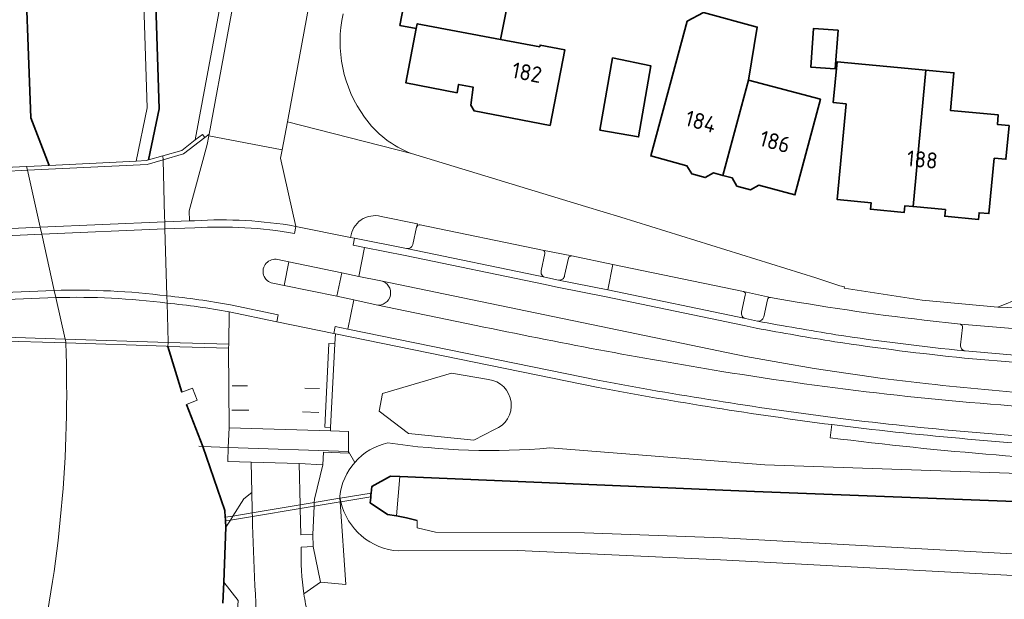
# Model space of a CAD drawing. Extents: x 150256 to 156914, y 461459 to 469481.
# Tile 168 of 256: x 155580 to 155663, y 462555 to 462604. Entities that reach past the tile are written whole.
import ezdxf
from ezdxf.enums import TextEntityAlignment as Align

# ---------------------------------------------------------------- set-up
doc = ezdxf.new("R2010")
doc.units = 0
doc.header["$LTSCALE"] = 0.75
for name, color, linetype, lineweight in [('B-RO-GK-BESCHOEIING-G', 251, 'GK-BESCHOEIING', 35), ('B-RO-GR-BEPLANTING_CULTUUR_BODEMBEDEKKER-GV', 251, 'CONTINUOUS', 18), ('B-RO-GR-BEPLANTING_CULTUUR_HEESTERS-GV', 251, 'CONTINUOUS', 18), ('B-RO-GR-BEPLANTING_CULTUUR_VASTE PLANTENVAK-GV', 251, 'CONTINUOUS', 18), ('B-RO-GR-BOS_LOOF-GV', 251, 'CONTINUOUS', 13), ('B-RO-GR-GROENVOORZIENING-GV', 251, 'CONTINUOUS', 18), ('B-RO-IE-TERREINAFSCHEIDING_KUNSTMATIG_HEKWERK-G', 251, 'IE-TERREINAFSCHEIDING-KUNSTMATIG', 18), ('B-RO-IE-TERREINAFSCHEIDING_KUNSTMATIG_MUUR-G', 251, 'IE-TERREINAFSCHEIDING-KUNSTMATIG-DICHT', 18), ('B-RO-IE-TERREINAFSCHEIDING_KUNSTMATIG_MUUR-GV', 251, 'CONTINUOUS', 18), ('B-RO-KW-KUNSTWERK_DEK-GV', 6, 'CONTINUOUS', 18), ('B-RO-KW-KUNSTWERK_DUIKER-GV', 251, 'CONTINUOUS', 18), ('B-RO-KW-KUNSTWERK_STUW-G', 251, 'CONTINUOUS', 18), ('B-RO-OG-BEBOUWING-GV', 6, 'CONTINUOUS', 35), ('B-RO-OG-BEBOUWING-T18', 1, 'CONTINUOUS', 18), ('B-RO-OG-TERREIN_CULTUURSCHEIDING-GV', 251, 'CONTINUOUS', 18), ('B-RO-OG-WATER_SLOOT-GV', 251, 'CONTINUOUS', 18), ('B-RO-VH-VERHARDING_ASFALT-GV', 251, 'CONTINUOUS', 18), ('B-RO-VH-VERHARDING_SIERBESTRATING-GV', 251, 'CONTINUOUS', 18), ('B-RO-VH-VERHARDING_STRAATBAKSTEEN-GV', 251, 'CONTINUOUS', 18), ('B-RO-VH-VERHARDING_TEGEL-GV', 251, 'CONTINUOUS', 18)]:
    doc.layers.add(name, color=color, linetype=linetype, lineweight=lineweight)
doc.styles.add('NLCS-ISO-M200-T18', font='NLCS-ISO.ttf', dxfattribs={"height": 360})
doc.linetypes.add('GK-BESCHOEIING', pattern='A,30,-5,[1,NLCS.SHX,S=1,R=0,X=0,Y=0],-5', length=40)
doc.linetypes.add('IE-TERREINAFSCHEIDING-KUNSTMATIG', pattern='A,4,[82,NLCS.SHX,S=0.75,R=90,X=0,Y=0],4,-2', length=10)
doc.linetypes.add('IE-TERREINAFSCHEIDING-KUNSTMATIG-DICHT', pattern='A,8,-1,[82,NLCS.SHX,S=0.75,R=90,X=0,Y=0],-1', length=10)

msp = doc.modelspace()

# ---------------------------------------------------------------- linework, layer by layer
at = {"layer": 'B-RO-GK-BESCHOEIING-G'}
for points in [[(155591.864, 462596.614), (155591.35, 462612.361)], [(155580.51, 462611.597), (155581.079, 462595.843)], [(155590.961, 462592.312), (155591.864, 462596.614)], [(155581.079, 462595.843), (155582.629, 462591.858)], [(155592.603, 462576.666), (155593.763, 462572.822)], [(155594.146, 462571.78), (155595.522, 462568.268)], [(155597.414, 462562.323), (155597.377, 462562.887), (155595.522, 462568.268)], [(155612.07, 462565.737), (155611.275, 462565.77), (155609.722, 462564.913), (155609.662, 462564.353)], [(155641.842, 462564.5), (155612.07, 462565.737)], [(155609.628, 462564.044), (155609.623, 462563.995), (155609.575, 462563.547), (155611.048, 462562.562), (155611.789, 462562.431)], [(155609.645, 462564.199), (155609.628, 462564.044)], [(155609.662, 462564.353), (155609.645, 462564.199)], [(155693.53, 462562.508), (155641.842, 462564.5)], [(155597.424, 462562.173), (155597.414, 462562.323)], [(155597.434, 462562.023), (155597.424, 462562.173)], [(155611.789, 462562.431), (155612.627, 462562.284), (155613.532, 462562.05)], [(155597.282, 462556.879), (155597.468, 462561.498)], [(155597.468, 462561.498), (155597.434, 462562.023)], [(155597.21, 462555.101), (155597.282, 462556.879)]]:
    msp.add_lwpolyline(points, dxfattribs=at)
at = {"layer": 'B-RO-GR-BEPLANTING_CULTUUR_BODEMBEDEKKER-GV'}
msp.add_lwpolyline([(155598.11, 462549.62), (155598.491, 462555.334), (155597.282, 462556.879), (155597.21, 462555.101)], dxfattribs=at)
at = {"layer": 'B-RO-GR-BEPLANTING_CULTUUR_HEESTERS-GV'}
for points in [[(155619.518, 462573.89), (155616.42, 462574.413), (155610.615, 462572.726), (155610.34, 462571.225), (155612.809, 462569.353), (155618.288, 462568.797), (155620.03, 462569.688)], [(155608.291, 462566.933), (155607.773, 462567.835), (155607.77, 462567.835), (155607.771, 462567.692), (155605.668, 462567.789), (155605.618, 462566.728), (155604.906, 462563.84), (155604.892, 462563.562), (155604.877, 462563.257), (155604.759, 462560.889), (155604.781, 462559.862), (155605.4, 462556.874), (155607.545, 462556.688), (155607.068, 462563.62), (155607.047, 462563.92), (155607.036, 462564.077)], [(155607.036, 462564.077), (155607.034, 462564.085)]]:
    msp.add_lwpolyline(points, dxfattribs=at)
for points in [[(155620.03, 462569.688, 0.781997), (155619.518, 462573.89)], [(155607.034, 462564.085, -0.153327), (155608.291, 462566.933)]]:
    msp.add_lwpolyline(points, format="xyb", dxfattribs=at)
at = {"layer": 'B-RO-GR-BEPLANTING_CULTUUR_VASTE PLANTENVAK-GV'}
msp.add_lwpolyline([(155599.642, 462564.41), (155599.601, 462566.943), (155597.621, 462567.007), (155597.666, 462568.193), (155597.727, 462569.838), (155597.691, 462576.512), (155592.603, 462576.666), (155593.763, 462572.822), (155594.657, 462573.148), (155595.051, 462572.141), (155594.146, 462571.78), (155595.522, 462568.268), (155597.377, 462562.887), (155597.414, 462562.323), (155597.424, 462562.173), (155597.434, 462562.023), (155597.468, 462561.498), (155597.841, 462562.09), (155598.053, 462562.429), (155598.966, 462563.88)], close=True, dxfattribs=at)
at = {"layer": 'B-RO-GR-BOS_LOOF-GV'}
for points in [[(155607.036, 462564.077), (155607.047, 462563.92), (155607.068, 462563.62), (155607.545, 462556.688), (155605.4, 462556.874)], [(155690.308, 462556.211), (155686.952, 462556.362), (155686.971, 462556.226), (155683.997, 462556.162), (155683.926, 462556.499), (155665.147, 462557.347), (155639.006, 462558.763), (155621.984, 462559.533), (155611.99, 462559.502)], [(155605.4, 462556.874), (155604.019, 462555.884)]]:
    msp.add_lwpolyline(points, dxfattribs=at)
for points in [[(155607.06, 462563.922, -0.013577), (155607.036, 462564.077)], [(155607.118, 462563.628, -0.014388), (155607.06, 462563.922)], [(155611.99, 462559.502, -0.333459), (155607.118, 462563.628)], [(155604.019, 462555.884, 0.018267), (155604.326, 462554.193)]]:
    msp.add_lwpolyline(points, format="xyb", dxfattribs=at)
at = {"layer": 'B-RO-GR-GROENVOORZIENING-GV'}
for points in [[(155610.498, 462587.576, 0.454309), (155607.934, 462585.819)], [(155612.637, 462584.881, 0.396587), (155613.168, 462585.218)], [(155624.066, 462584.741, -0.427368), (155624.248, 462584.452)], [(155626.234, 462584.067, -0.396127), (155626.517, 462584.261)], [(155623.941, 462582.996, 0.41622), (155624.257, 462582.473)], [(155625.406, 462582.236, 0.423946), (155625.909, 462582.615)], [(155640.932, 462581.262, -0.409093), (155641.083, 462580.977)], [(155642.94, 462580.585, -0.40089), (155643.187, 462580.782)], [(155640.774, 462579.538, 0.420511), (155641.112, 462578.996)], [(155642.107, 462578.781, 0.376121), (155642.64, 462579.142)], [(155659.141, 462578.524, -0.416875), (155659.314, 462578.245)], [(155659.156, 462576.786, 0.420145), (155659.552, 462576.285)]]:
    msp.add_lwpolyline(points, format="xyb", dxfattribs=at)
for points in [[(155613.482, 462586.67), (155613.545, 462586.958), (155610.498, 462587.576)], [(155613.168, 462585.218), (155613.482, 462586.67)], [(155607.934, 462585.819), (155608.277, 462585.751), (155612.637, 462584.881)], [(155624.248, 462584.452), (155623.941, 462582.996)], [(155626.517, 462584.261), (155624.066, 462584.741)], [(155625.909, 462582.615), (155626.234, 462584.067)], [(155624.257, 462582.473), (155625.406, 462582.236)], [(155643.187, 462580.782), (155640.932, 462581.262)], [(155641.083, 462580.977), (155640.774, 462579.538)], [(155642.64, 462579.142), (155642.94, 462580.585)], [(155641.112, 462578.996), (155642.107, 462578.781)], [(155659.552, 462576.285), (155664.319, 462575.888), (155664.387, 462576.586), (155664.534, 462578.086), (155659.141, 462578.524)], [(155659.314, 462578.245), (155659.156, 462576.786)]]:
    msp.add_lwpolyline(points, dxfattribs=at)
at = {"layer": 'B-RO-IE-TERREINAFSCHEIDING_KUNSTMATIG_HEKWERK-G'}
for points in [[(155599.291, 462573.361), (155598.003, 462573.369)], [(155605.319, 462573.135), (155604.082, 462573.152)], [(155597.977, 462571.327), (155599.385, 462571.301)], [(155603.904, 462571.176), (155605.267, 462571.131)], [(155595.522, 462568.268), (155595.201, 462568.279)], [(155597.657, 462568.193), (155595.522, 462568.268)], [(155597.666, 462568.193), (155597.657, 462568.193)], [(155607.77, 462567.835), (155597.666, 462568.193)], [(155607.773, 462567.835), (155607.77, 462567.835)]]:
    msp.add_lwpolyline(points, dxfattribs=at)
for points in [[(155662.162, 462567.552, -0.011243), (155648.209, 462568.997)], [(155674.32, 462566.881, -0.013074), (155662.162, 462567.552)]]:
    msp.add_lwpolyline(points, format="xyb", dxfattribs=at)
at = {"layer": 'B-RO-IE-TERREINAFSCHEIDING_KUNSTMATIG_MUUR-G'}
msp.add_lwpolyline([(155593.763, 462572.822), (155594.657, 462573.148), (155595.051, 462572.141), (155594.146, 462571.78)], dxfattribs=at)
at = {"layer": 'B-RO-IE-TERREINAFSCHEIDING_KUNSTMATIG_MUUR-GV'}
for points in [[(155592.175, 462592.662), (155592.184, 462592.326), (155593.91, 462592.817), (155595.687, 462594.206), (155595.487, 462594.463), (155594.889, 462593.996), (155593.76, 462593.113)], [(155582.629, 462591.858), (155580.73, 462591.763), (155580.801, 462591.446), (155590.853, 462591.948), (155592.184, 462592.326), (155592.175, 462592.662), (155590.961, 462592.312), (155590.8, 462592.266), (155589.92, 462592.222)], [(155580.801, 462591.446), (155580.73, 462591.763), (155576.557, 462591.558), (155576.566, 462591.361), (155576.572, 462591.239)], [(155597.701, 462576.842), (155592.614, 462577.006), (155592.603, 462576.666), (155597.691, 462576.512)], [(155606.621, 462576.892), (155606.122, 462576.918), (155605.762, 462569.889), (155606.261, 462569.864)]]:
    msp.add_lwpolyline(points, close=True, dxfattribs=at)
for points in [[(155584.012, 462577.037), (155583.957, 462577.284), (155578.092, 462577.473), (155578.088, 462577.338), (155578.082, 462577.143), (155584.015, 462576.954)], [(155583.957, 462577.284), (155584.012, 462577.037)], [(155584.015, 462576.954), (155592.46, 462576.686), (155592.603, 462576.666), (155592.614, 462577.006), (155583.957, 462577.284)]]:
    msp.add_lwpolyline(points, dxfattribs=at)
for points in [[(155584.012, 462577.037, -0.012469), (155584.015, 462576.954)], [(155584.015, 462576.954, 0.012469), (155584.012, 462577.037)]]:
    msp.add_lwpolyline(points, format="xyb", dxfattribs=at)
at = {"layer": 'B-RO-KW-KUNSTWERK_DEK-GV'}
for points in [[(155584.015, 462576.954), (155592.46, 462576.686), (155592.603, 462576.666), (155592.614, 462577.006), (155592.581, 462578.163), (155592.521, 462580.297), (155592.504, 462580.903), (155592.345, 462586.532), (155592.342, 462586.656), (155592.328, 462587.132), (155592.315, 462587.582), (155592.184, 462592.326), (155592.175, 462592.662), (155590.961, 462592.312), (155590.8, 462592.266), (155589.92, 462592.222), (155582.629, 462591.858), (155580.73, 462591.763), (155580.801, 462591.446), (155581.864, 462586.676), (155581.996, 462586.081), (155583.049, 462581.357), (155583.182, 462580.761), (155583.957, 462577.284)], [(155583.957, 462577.284), (155584.012, 462577.037)]]:
    msp.add_lwpolyline(points, dxfattribs=at)
msp.add_lwpolyline([(155584.012, 462577.037, -0.012469), (155584.015, 462576.954)], format="xyb", dxfattribs=at)
at = {"layer": 'B-RO-KW-KUNSTWERK_DUIKER-GV'}
msp.add_lwpolyline([(155607.047, 462563.92), (155604.892, 462563.562), (155603.704, 462563.365), (155599.681, 462562.699), (155598.053, 462562.429), (155597.414, 462562.323), (155597.424, 462562.173), (155597.434, 462562.023), (155597.841, 462562.09), (155599.689, 462562.397), (155603.711, 462563.063), (155604.877, 462563.257), (155607.068, 462563.62), (155607.118, 462563.628), (155609.628, 462564.044), (155609.645, 462564.199), (155609.662, 462564.353), (155607.06, 462563.922)], close=True, dxfattribs=at)
at = {"layer": 'B-RO-KW-KUNSTWERK_STUW-G'}
msp.add_lwpolyline([(155611.789, 462562.431), (155612.07, 462565.737)], dxfattribs=at)
at = {"layer": 'B-RO-OG-BEBOUWING-GV'}
for points in [[(155621.901, 462609.765), (155621.649, 462608.336), (155621.578, 462608.35), (155614.332, 462609.746), (155613.899, 462607.496), (155612.868, 462607.695), (155612.081, 462603.614), (155613.455, 462603.349), (155613.531, 462603.744), (155620.53, 462602.436), (155621.465, 462607.197), (155623.428, 462606.812), (155626.265, 462606.244), (155626.644, 462608.082), (155628.131, 462607.838), (155628.257, 462608.62)], [(155641.357, 462599.02), (155642.08, 462603.471), (155637.577, 462604.704), (155636.194, 462603.961), (155633.136, 462592.655), (155636.186, 462591.831), (155636.579, 462591.156), (155637.723, 462590.839), (155638.405, 462591.23), (155639.192, 462591.017)], [(155620.53, 462602.436), (155613.531, 462603.744), (155613.455, 462603.349), (155612.576, 462598.786), (155616.875, 462597.957), (155617.011, 462598.659), (155618.244, 462598.421), (155618.033, 462596.915), (155618.309, 462596.436), (155624.691, 462595.208), (155625.917, 462601.569), (155623.854, 462601.958), (155623.828, 462601.819)], [(155648.881, 462603.198), (155646.814, 462603.363), (155646.592, 462600.093), (155648.616, 462599.952)], [(155629.934, 462600.879), (155628.879, 462594.819), (155632.124, 462594.254), (155633.162, 462600.205)], [(155655.174, 462588.401), (155656.238, 462599.849), (155648.789, 462600.539), (155648.472, 462597.125), (155649.548, 462597.025), (155648.802, 462588.993), (155651.647, 462588.729), (155651.595, 462588.172), (155654.431, 462587.908), (155654.482, 462588.466)], [(155656.238, 462599.849), (155655.174, 462588.401), (155657.886, 462588.149), (155657.834, 462587.592), (155660.67, 462587.328), (155660.721, 462587.886), (155661.545, 462587.809), (155661.983, 462592.461), (155662.966, 462592.368), (155663.235, 462595.204), (155662.25, 462595.297), (155662.326, 462596.099), (155658.309, 462596.477), (155658.606, 462599.63), (155658.561, 462599.634)], [(155641.357, 462599.02), (155639.192, 462591.017), (155639.981, 462590.804), (155640.382, 462590.117), (155641.526, 462589.8), (155642.22, 462590.198), (155645.248, 462589.379), (155647.391, 462597.41)]]:
    msp.add_lwpolyline(points, close=True, dxfattribs=at)
at = {"layer": 'B-RO-OG-TERREIN_CULTUURSCHEIDING-GV'}
for points in [[(155636.944, 462715.057), (155635.744, 462713.727), (155633.34, 462710.69), (155630.61, 462706.637), (155629.797, 462705.322), (155630.62, 462704.752), (155629.175, 462702.413), (155626.684, 462698.156), (155623.648, 462693.147), (155620.372, 462687.013), (155617.023, 462680.428), (155614.112, 462674.384), (155610.616, 462666.203), (155607.826, 462658.498), (155606.955, 462655.693), (155605.922, 462651.786), (155604.838, 462646.861), (155602.782, 462636.375), (155594.889, 462593.996)], [(155594.889, 462593.996), (155595.487, 462594.463), (155595.687, 462594.206), (155596.053, 462594.492), (155603.764, 462636.187), (155605.817, 462646.657), (155606.894, 462651.551), (155607.916, 462655.417), (155608.774, 462658.179), (155611.547, 462665.836), (155615.023, 462673.97), (155617.919, 462679.984), (155621.259, 462686.551), (155624.517, 462692.652), (155627.543, 462697.644), (155630.032, 462701.898), (155631.018, 462703.494)], [(155628.727, 462573.211), (155606.663, 462577.716), (155606.621, 462576.892), (155606.261, 462569.864), (155606.252, 462569.571), (155607.761, 462569.524), (155607.77, 462567.835), (155607.773, 462567.835), (155608.291, 462566.933)], [(155610.34, 462571.225), (155610.615, 462572.726), (155616.42, 462574.413), (155619.518, 462573.89)], [(155620.03, 462569.688), (155618.288, 462568.797), (155612.809, 462569.353), (155610.34, 462571.225)], [(155648.209, 462568.997), (155648.346, 462570.099)], [(155624.67, 462568.148), (155642.733, 462566.73), (155693.616, 462565.001), (155859.502, 462559.183), (155866.106, 462558.509), (155869.662, 462558.415), (155871.904, 462558.299)], [(155599.642, 462564.41), (155598.966, 462563.88), (155598.053, 462562.429), (155597.841, 462562.09), (155597.468, 462561.498), (155597.282, 462556.879), (155598.491, 462555.334), (155598.11, 462549.62)], [(155599.689, 462562.397), (155599.681, 462562.699)], [(155604.019, 462555.884), (155605.4, 462556.874), (155604.781, 462559.862), (155603.785, 462559.828)]]:
    msp.add_lwpolyline(points, dxfattribs=at)
for points in [[(155619.518, 462573.89, -0.781997), (155620.03, 462569.688)], [(155648.346, 462570.099, -0.013764), (155628.727, 462573.211)], [(155662.162, 462567.552, -0.011243), (155648.209, 462568.997)], [(155608.291, 462566.933, -0.158601), (155611.056, 462568.573)], [(155611.056, 462568.573, 0.058839), (155624.67, 462568.148)], [(155674.32, 462566.881, -0.013074), (155662.162, 462567.552)], [(155599.681, 462562.699, -0.001766), (155599.642, 462564.41)], [(155601.242, 462539.182, -0.019902), (155599.689, 462562.397)], [(155603.785, 462559.828, 0.042092), (155604.019, 462555.884)]]:
    msp.add_lwpolyline(points, format="xyb", dxfattribs=at)
msp.add_lwpolyline([(155605.618, 462566.728), (155603.618, 462566.824), (155603.704, 462563.365), (155603.711, 462563.063), (155603.766, 462560.845), (155604.759, 462560.889), (155604.877, 462563.257), (155604.892, 462563.562), (155604.906, 462563.84)], close=True, dxfattribs=at)
at = {"layer": 'B-RO-OG-WATER_SLOOT-GV'}
for points in [[(155591.35, 462612.361), (155591.864, 462596.614), (155590.961, 462592.312), (155592.175, 462592.662), (155593.76, 462593.113), (155594.889, 462593.996), (155602.782, 462636.375), (155604.838, 462646.861), (155605.922, 462651.786), (155606.955, 462655.693), (155607.826, 462658.498), (155610.616, 462666.203), (155614.112, 462674.384), (155617.023, 462680.428), (155620.372, 462687.013), (155623.648, 462693.147), (155626.684, 462698.156), (155629.175, 462702.413), (155630.62, 462704.752), (155629.797, 462705.322), (155630.61, 462706.637), (155633.34, 462710.69), (155635.744, 462713.727), (155636.944, 462715.057)], [(155581.377, 462627.467), (155580.163, 462621.212), (155580.375, 462615.328), (155580.51, 462611.597), (155581.079, 462595.843), (155582.629, 462591.858), (155589.92, 462592.222), (155590.861, 462596.702), (155590.35, 462612.341)], [(155590.35, 462612.341), (155590.861, 462596.702), (155589.92, 462592.222), (155590.8, 462592.266), (155590.961, 462592.312), (155591.864, 462596.614)], [(155591.864, 462596.614), (155591.35, 462612.361)], [(155597.21, 462555.101), (155597.282, 462556.879), (155597.468, 462561.498), (155597.434, 462562.023), (155597.424, 462562.173), (155597.414, 462562.323), (155597.377, 462562.887), (155595.522, 462568.268), (155594.146, 462571.78), (155595.051, 462572.141), (155594.657, 462573.148), (155593.763, 462572.822), (155592.603, 462576.666), (155592.614, 462577.006), (155592.581, 462578.163), (155592.521, 462580.297), (155592.504, 462580.903), (155592.345, 462586.532), (155592.342, 462586.656), (155592.328, 462587.132), (155592.315, 462587.582), (155592.184, 462592.326), (155592.175, 462592.662), (155590.961, 462592.312), (155590.8, 462592.266), (155589.92, 462592.222), (155582.629, 462591.858), (155580.73, 462591.763), (155580.801, 462591.446), (155581.864, 462586.676), (155581.996, 462586.081), (155583.049, 462581.357), (155583.182, 462580.761), (155583.957, 462577.284), (155584.012, 462577.037)], [(155584.015, 462576.954), (155578.082, 462577.143)], [(155871.904, 462558.299), (155869.662, 462558.415), (155866.106, 462558.509), (155859.502, 462559.183), (155693.616, 462565.001), (155642.733, 462566.73), (155624.67, 462568.148)], [(155613.532, 462562.05), (155612.627, 462562.284), (155611.789, 462562.431), (155611.048, 462562.562), (155609.575, 462563.547), (155609.623, 462563.995), (155609.628, 462564.044), (155609.645, 462564.199), (155609.662, 462564.353), (155609.722, 462564.913), (155611.275, 462565.77), (155612.07, 462565.737), (155641.842, 462564.5), (155693.53, 462562.508), (155724.241, 462561.447), (155758.077, 462560.079), (155779.089, 462559.322), (155822.301, 462557.657), (155853.327, 462556.387), (155869.975, 462555.777)], [(155869.975, 462555.777), (155853.327, 462556.387), (155822.301, 462557.657), (155779.089, 462559.322), (155758.077, 462560.079), (155724.241, 462561.447), (155693.53, 462562.508), (155641.842, 462564.5), (155612.07, 462565.737), (155611.789, 462562.431)], [(155607.034, 462564.085), (155607.036, 462564.077)], [(155611.789, 462562.431), (155612.627, 462562.284), (155613.532, 462562.05), (155613.526, 462561.433), (155615.073, 462561.067), (155627.572, 462561.012), (155639.172, 462560.612), (155665.043, 462559.179), (155698.071, 462559.013), (155713.428, 462558.791), (155733.156, 462557.551), (155757.743, 462556.977), (155779.278, 462556.499), (155798.785, 462555.462), (155813.573, 462554.584), (155829.491, 462553.696), (155829.602, 462554.362)], [(155829.602, 462554.362), (155829.491, 462553.696), (155813.573, 462554.584), (155798.785, 462555.462), (155779.278, 462556.499), (155757.743, 462556.977), (155733.156, 462557.551), (155713.428, 462558.791), (155698.071, 462559.013), (155665.043, 462559.179), (155639.172, 462560.612), (155627.572, 462561.012), (155615.073, 462561.067), (155613.526, 462561.433), (155613.532, 462562.05)], [(155611.99, 462559.502), (155621.984, 462559.533), (155639.006, 462558.763), (155665.147, 462557.347), (155683.926, 462556.499), (155683.427, 462558.884), (155686.591, 462558.884), (155686.952, 462556.362), (155690.308, 462556.211)]]:
    msp.add_lwpolyline(points, dxfattribs=at)
for points in [[(155584.012, 462577.037, -0.012469), (155584.015, 462576.954)], [(155581.454, 462549.192, 0.065596), (155584.015, 462576.954)], [(155584.015, 462576.954, -0.065596), (155581.454, 462549.192)], [(155611.056, 462568.573, 0.158601), (155608.291, 462566.933)], [(155624.67, 462568.148, -0.058839), (155611.056, 462568.573)], [(155608.291, 462566.933, 0.153327), (155607.034, 462564.085)], [(155607.036, 462564.077, 0.013577), (155607.06, 462563.922)], [(155607.06, 462563.922, 0.014388), (155607.118, 462563.628)], [(155607.118, 462563.628, 0.333459), (155611.99, 462559.502)]]:
    msp.add_lwpolyline(points, format="xyb", dxfattribs=at)
msp.add_lwpolyline([(155612.07, 462565.737), (155611.275, 462565.77), (155609.722, 462564.913), (155609.662, 462564.353), (155609.645, 462564.199), (155609.628, 462564.044), (155609.623, 462563.995), (155609.575, 462563.547), (155611.048, 462562.562), (155611.789, 462562.431)], close=True, dxfattribs=at)
at = {"layer": 'B-RO-VH-VERHARDING_ASFALT-GV'}
for points in [[(155572.001, 462583.362), (155572.014, 462583.062), (155572.152, 462580.607), (155573.34, 462580.667), (155573.328, 462580.959), (155583.049, 462581.357), (155581.996, 462586.081), (155572.879, 462585.679), (155572.869, 462586.001), (155571.896, 462585.936)], [(155597.691, 462576.512), (155597.727, 462569.838), (155606.252, 462569.571), (155606.261, 462569.864), (155605.762, 462569.889), (155606.122, 462576.918), (155606.621, 462576.892), (155606.663, 462577.716), (155606.533, 462577.742), (155601.731, 462578.734), (155597.733, 462579.557), (155597.701, 462576.842)]]:
    msp.add_lwpolyline(points, close=True, dxfattribs=at)
for points in [[(155592.345, 462586.532), (155581.996, 462586.081), (155583.049, 462581.357)], [(155594.871, 462586.615), (155592.345, 462586.532), (155592.504, 462580.903)], [(155592.504, 462580.903), (155592.345, 462586.532)], [(155607.189, 462582.843), (155608.637, 462582.545), (155609.114, 462584.972), (155608.159, 462585.162), (155608.277, 462585.751), (155607.934, 462585.819), (155603.331, 462586.744), (155603.227, 462586.153)], [(155641.99, 462578.193), (155640.987, 462578.409), (155629.412, 462580.814), (155625.286, 462581.648), (155624.135, 462581.885), (155612.517, 462584.293), (155609.114, 462584.972), (155608.637, 462582.545), (155610.49, 462582.164), (155641.132, 462575.826)], [(155601.401, 462581.971), (155602.347, 462581.775), (155602.763, 462583.765), (155601.827, 462583.955)], [(155601.827, 462583.955), (155602.763, 462583.765), (155607.189, 462582.843)], [(155608.637, 462582.545), (155607.189, 462582.843), (155606.794, 462580.872), (155608.199, 462580.566), (155610.087, 462580.154)], [(155597.85, 462580.146), (155601.852, 462579.322), (155601.731, 462578.734), (155606.533, 462577.742), (155606.653, 462578.33), (155607.714, 462578.113), (155608.199, 462580.566), (155606.794, 462580.872), (155602.347, 462581.775), (155601.401, 462581.971)], [(155610.49, 462582.164), (155608.637, 462582.545)], [(155618.482, 462578.427), (155610.087, 462580.154), (155608.199, 462580.566), (155607.714, 462578.113)], [(155607.714, 462578.113), (155628.842, 462573.8)], [(155664.268, 462575.29), (155659.497, 462575.688)], [(155599.601, 462566.943), (155599.642, 462564.41)], [(155603.785, 462559.828), (155604.781, 462559.862), (155604.759, 462560.889), (155603.766, 462560.845), (155603.711, 462563.063), (155603.704, 462563.365), (155603.618, 462566.824), (155599.601, 462566.943)], [(155599.681, 462562.699), (155599.689, 462562.397)]]:
    msp.add_lwpolyline(points, dxfattribs=at)
for points in [[(155603.227, 462586.153, 0.059362), (155594.871, 462586.615)], [(155601.827, 462583.955, 1.017003), (155601.401, 462581.971)], [(155601.401, 462581.971, -1.017003), (155601.827, 462583.955)], [(155610.087, 462580.154, 0.987563), (155610.49, 462582.164)], [(155583.049, 462581.357, -0.039772), (155592.504, 462580.903)], [(155592.504, 462580.903, -0.023023), (155597.85, 462580.146)], [(155639.125, 462574.572, -0.011283), (155618.482, 462578.427)], [(155648.602, 462577.056, -0.004705), (155641.99, 462578.193)], [(155659.497, 462575.688, -0.01212), (155648.602, 462577.056)], [(155641.132, 462575.826, 0.019777), (155656.456, 462573.521)], [(155666.895, 462571.444, -0.02499), (155639.125, 462574.572)], [(155628.842, 462573.8, 0.013783), (155648.422, 462570.694)], [(155656.456, 462573.521, 0.013754), (155675.502, 462572.021)], [(155648.422, 462570.694, 0.016695), (155669.864, 462568.76)], [(155599.642, 462564.41, 0.001766), (155599.681, 462562.699)], [(155599.689, 462562.397, 0.019902), (155601.242, 462539.182)], [(155604.019, 462555.884, -0.042092), (155603.785, 462559.828)], [(155604.326, 462554.193, -0.018267), (155604.019, 462555.884)]]:
    msp.add_lwpolyline(points, format="xyb", dxfattribs=at)
at = {"layer": 'B-RO-VH-VERHARDING_SIERBESTRATING-GV'}
msp.add_lwpolyline([(155599.601, 462566.943), (155603.618, 462566.824), (155605.618, 462566.728), (155605.668, 462567.789), (155607.771, 462567.692), (155607.77, 462567.835), (155607.761, 462569.524), (155606.252, 462569.571), (155597.727, 462569.838), (155597.666, 462568.193), (155597.621, 462567.007)], close=True, dxfattribs=at)
at = {"layer": 'B-RO-VH-VERHARDING_STRAATBAKSTEEN-GV'}
for points in [[(155603.764, 462636.187), (155596.053, 462594.492), (155596.025, 462594.339), (155602.201, 462593.176), (155602.634, 462595.528), (155604.446, 462605.378)], [(155594.843, 462587.214), (155594.422, 462587.2), (155592.328, 462587.132), (155592.342, 462586.656), (155592.345, 462586.532), (155594.871, 462586.615)], [(155603.227, 462586.153), (155603.331, 462586.744)], [(155613.482, 462586.67), (155613.168, 462585.218)], [(155624.066, 462584.741), (155613.789, 462586.862)], [(155642.107, 462578.781), (155641.112, 462578.996), (155629.532, 462581.402), (155625.406, 462582.236), (155624.257, 462582.473), (155612.637, 462584.881), (155608.277, 462585.751), (155608.159, 462585.162), (155609.114, 462584.972)], [(155609.114, 462584.972), (155612.517, 462584.293), (155624.135, 462581.885), (155625.286, 462581.648), (155629.412, 462580.814), (155640.987, 462578.409), (155641.99, 462578.193)], [(155612.637, 462584.881), (155624.257, 462582.473)], [(155623.941, 462582.996), (155624.248, 462584.452)], [(155626.234, 462584.067), (155625.909, 462582.615)], [(155629.532, 462581.402), (155629.959, 462583.54), (155626.517, 462584.261)], [(155640.932, 462581.262), (155629.959, 462583.54), (155629.532, 462581.402)], [(155641.132, 462575.826), (155610.49, 462582.164)], [(155625.406, 462582.236), (155629.532, 462581.402)], [(155583.049, 462581.357), (155583.182, 462580.761)], [(155629.532, 462581.402), (155641.112, 462578.996)], [(155592.521, 462580.297), (155592.504, 462580.903)], [(155592.504, 462580.903), (155592.521, 462580.297)], [(155640.774, 462579.538), (155641.083, 462580.977)], [(155642.94, 462580.585), (155642.64, 462579.142)], [(155597.733, 462579.557), (155601.731, 462578.734), (155601.852, 462579.322), (155597.85, 462580.146)], [(155610.087, 462580.154), (155618.482, 462578.427)], [(155659.141, 462578.524), (155656.102, 462578.872)], [(155607.714, 462578.113), (155606.653, 462578.33), (155606.533, 462577.742), (155606.663, 462577.716), (155628.727, 462573.211)], [(155628.842, 462573.8), (155607.714, 462578.113)], [(155659.156, 462576.786), (155659.314, 462578.245)], [(155664.319, 462575.888), (155659.552, 462576.285)], [(155659.497, 462575.688), (155664.268, 462575.29)]]:
    msp.add_lwpolyline(points, dxfattribs=at)
for points in [[(155581.996, 462586.081), (155592.345, 462586.532), (155592.342, 462586.656), (155592.328, 462587.132), (155581.864, 462586.676)], [(155581.864, 462586.676), (155574.587, 462586.352), (155571.885, 462586.21), (155571.896, 462585.936), (155572.869, 462586.001), (155572.879, 462585.679), (155581.996, 462586.081)], [(155583.182, 462580.761), (155583.049, 462581.357), (155573.328, 462580.959), (155573.34, 462580.667), (155572.152, 462580.607), (155572.169, 462580.307), (155573.355, 462580.368), (155574.969, 462580.426)]]:
    msp.add_lwpolyline(points, close=True, dxfattribs=at)
for points in [[(155603.331, 462586.744, 0.059379), (155594.843, 462587.214)], [(155594.871, 462586.615, -0.059362), (155603.227, 462586.153)], [(155613.789, 462586.862, 0.4154), (155613.482, 462586.67)], [(155613.168, 462585.218, -0.396587), (155612.637, 462584.881)], [(155624.248, 462584.452, 0.427368), (155624.066, 462584.741)], [(155626.517, 462584.261, 0.396127), (155626.234, 462584.067)], [(155624.257, 462582.473, -0.41622), (155623.941, 462582.996)], [(155610.49, 462582.164, -0.987563), (155610.087, 462580.154)], [(155625.909, 462582.615, -0.423946), (155625.406, 462582.236)], [(155592.504, 462580.903, 0.039772), (155583.049, 462581.357)], [(155641.083, 462580.977, 0.409093), (155640.932, 462581.262)], [(155583.182, 462580.761, -0.039408), (155592.521, 462580.297)], [(155597.85, 462580.146, 0.023023), (155592.504, 462580.903)], [(155592.521, 462580.297, -0.023049), (155597.733, 462579.557)], [(155643.187, 462580.782, 0.40089), (155642.94, 462580.585)], [(155656.102, 462578.872, -0.01626), (155643.187, 462580.782)], [(155641.112, 462578.996, -0.420511), (155640.774, 462579.538)], [(155642.64, 462579.142, -0.376121), (155642.107, 462578.781)], [(155648.694, 462577.649, -0.00455), (155642.107, 462578.781)], [(155642.107, 462578.781, 0.00455), (155648.694, 462577.649)], [(155618.482, 462578.427, 0.011283), (155639.125, 462574.572)], [(155641.99, 462578.193, 0.004705), (155648.602, 462577.056)], [(155659.314, 462578.245, 0.416875), (155659.141, 462578.524)], [(155648.602, 462577.056, 0.01212), (155659.497, 462575.688)], [(155659.552, 462576.285, -0.011969), (155648.694, 462577.649)], [(155648.694, 462577.649, 0.011969), (155659.552, 462576.285)], [(155659.552, 462576.285, -0.420145), (155659.156, 462576.786)], [(155656.456, 462573.521, -0.019777), (155641.132, 462575.826)], [(155639.125, 462574.572, 0.02499), (155666.895, 462571.444)], [(155648.422, 462570.694, -0.013783), (155628.842, 462573.8)], [(155628.727, 462573.211, 0.013764), (155648.346, 462570.099)], [(155675.502, 462572.021, -0.013754), (155656.456, 462573.521)], [(155669.864, 462568.76, -0.016695), (155648.422, 462570.694)], [(155648.346, 462570.099, 0.016753), (155669.837, 462568.161)]]:
    msp.add_lwpolyline(points, format="xyb", dxfattribs=at)
at = {"layer": 'B-RO-VH-VERHARDING_TEGEL-GV'}
for points in [[(155664.234, 462580.738), (155662.284, 462579.95), (155668.03, 462579.758), (155668.049, 462580.503), (155668.14, 462584.098), (155668.943, 462609.31)], [(155604.446, 462605.378), (155602.634, 462595.528), (155613.052, 462592.856)], [(155668.03, 462579.758), (155662.284, 462579.95), (155655.943, 462580.549), (155649.381, 462581.545), (155649.4, 462581.676), (155649.017, 462581.755), (155647.005, 462582.411), (155630.629, 462587.512), (155627.656, 462588.42), (155613.052, 462592.856), (155602.634, 462595.528), (155602.201, 462593.176), (155602.04, 462592.473), (155603.331, 462586.744), (155607.934, 462585.819)], [(155602.201, 462593.176), (155596.025, 462594.339), (155595.898, 462593.607), (155594.386, 462588.052), (155594.422, 462587.2), (155594.843, 462587.214)], [(155603.331, 462586.744), (155602.04, 462592.473), (155602.201, 462593.176)], [(155574.587, 462586.352), (155581.864, 462586.676), (155580.801, 462591.446), (155576.572, 462591.239), (155576.566, 462591.361), (155560.42, 462590.522), (155560.425, 462590.422), (155555.473, 462590.173)], [(155610.498, 462587.576), (155613.545, 462586.958), (155613.482, 462586.67)], [(155613.789, 462586.862), (155624.066, 462584.741), (155626.517, 462584.261), (155629.959, 462583.54), (155640.932, 462581.262), (155643.187, 462580.782)], [(155507.134, 462575.162), (155501.146, 462574.802), (155501.15, 462574.753), (155495.959, 462574.367), (155496.099, 462572.473), (155510.484, 462573.413), (155542.023, 462574.843), (155559.223, 462575.6), (155568.906, 462576.025), (155572.983, 462576.205), (155575.084, 462576.671), (155578.088, 462577.338), (155578.092, 462577.473), (155583.957, 462577.284), (155583.182, 462580.761), (155574.969, 462580.426)], [(155583.182, 462580.761), (155583.957, 462577.284)], [(155583.957, 462577.284), (155592.614, 462577.006), (155592.581, 462578.163), (155592.521, 462580.297)], [(155592.521, 462580.297), (155592.581, 462578.163)], [(155592.581, 462578.163), (155592.614, 462577.006), (155597.701, 462576.842), (155597.733, 462579.557)], [(155656.102, 462578.872), (155659.141, 462578.524), (155664.534, 462578.086), (155664.387, 462576.586), (155668.03, 462579.758)], [(155648.346, 462570.099), (155648.209, 462568.997)]]:
    msp.add_lwpolyline(points, dxfattribs=at)
for points in [[(155609.113, 462595.9, -0.215684), (155607.314, 462604.584)], [(155613.052, 462592.856, -0.152486), (155609.113, 462595.9)], [(155594.843, 462587.214, -0.059379), (155603.331, 462586.744)], [(155607.934, 462585.819, -0.454309), (155610.498, 462587.576)], [(155613.482, 462586.67, -0.4154), (155613.789, 462586.862)], [(155592.521, 462580.297, 0.039408), (155583.182, 462580.761)], [(155597.733, 462579.557, 0.023049), (155592.521, 462580.297)], [(155643.187, 462580.782, 0.01626), (155656.102, 462578.872)], [(155669.837, 462568.161, -0.016753), (155648.346, 462570.099)], [(155648.209, 462568.997, 0.011243), (155662.162, 462567.552)], [(155662.162, 462567.552, 0.013074), (155674.32, 462566.881)]]:
    msp.add_lwpolyline(points, format="xyb", dxfattribs=at)
for points in [[(155592.315, 462587.582), (155592.328, 462587.132), (155594.422, 462587.2), (155594.386, 462588.052), (155595.898, 462593.607), (155596.025, 462594.339), (155596.053, 462594.492), (155595.687, 462594.206), (155593.91, 462592.817), (155592.184, 462592.326)], [(155580.801, 462591.446), (155581.864, 462586.676), (155592.328, 462587.132), (155592.315, 462587.582), (155592.184, 462592.326), (155590.853, 462591.948)], [(155606.794, 462580.872), (155607.189, 462582.843), (155602.763, 462583.765), (155602.347, 462581.775)]]:
    msp.add_lwpolyline(points, close=True, dxfattribs=at)

# ---------------------------------------------------------------- texts
at = {"layer": 'B-RO-OG-BEBOUWING-T18', "style": 'NLCS-ISO-M200-T18'}
for s, rotation, p in [('182', 349.1, (155622.743, 462599.656)), ('184', 344.8, (155637.347, 462595.543)), ('186', 344.8, (155643.58, 462593.851)), ('188', 354.7, (155655.948, 462592.352))]:
    msp.add_text(s, height=1.35, rotation=rotation, dxfattribs=at).set_placement(p, align=Align.MIDDLE)

doc.saveas('drawing.dxf')
